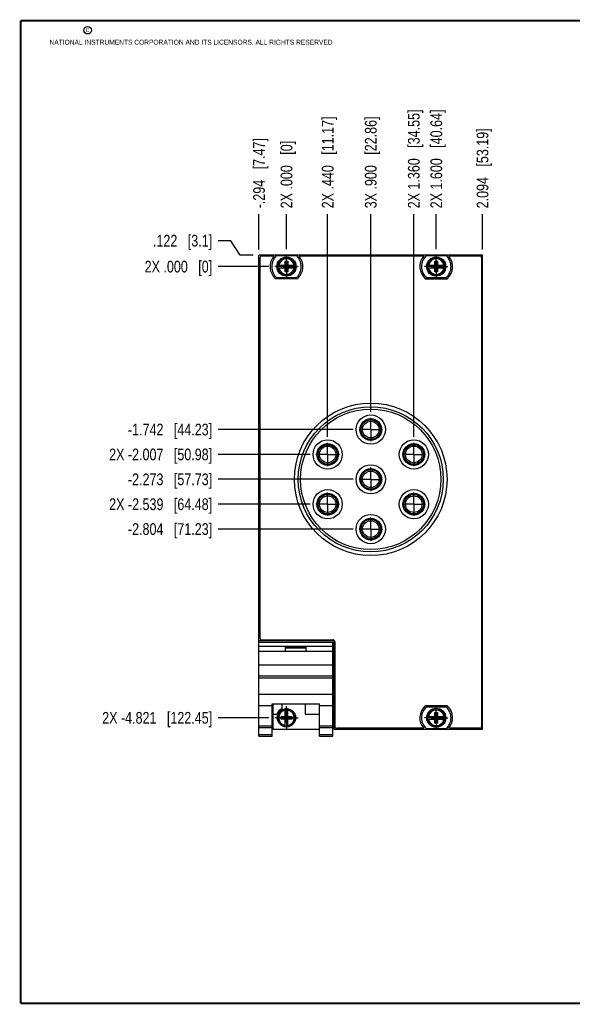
# Model space of a CAD drawing. Header units: inches. Extents: x 0.2 to 16.8, y 0.2 to 10.8.
# Tile 1 of 10: x 0.2 to 6.1, y 0.2 to 10.8. Entities that reach past the tile are written whole.
import ezdxf

# ---------------------------------------------------------------- set-up
doc = ezdxf.new("R2010")
doc.units = ezdxf.units.IN
doc.header["$LTSCALE"] = 0.935
doc.header["$MEASUREMENT"] = 0
doc.linetypes.add('CENTER', pattern=[0.6, 0.375, -0.075, 0.075, -0.075])
doc.layers.get('0').update_dxf_attribs({"linetype": 'CONTINUOUS'})
doc.layers.add('02___PRT_ALL_AXES', color=7, linetype='CONTINUOUS')
doc.layers.add('DIMENSIONS', color=7, linetype='CONTINUOUS')
doc.styles.get("Standard").update_dxf_attribs({"font": 'txt', "width": 0.8})
doc.dimstyles.new('DIMSTYLE_1', dxfattribs={"dimtxt": 0.125, "dimasz": 0.18, "dimexe": 0.18, "dimexo": 0.0625, "dimgap": 0.09, "dimtad": 0, "dimtih": 1, "dimtoh": 1, "dimdec": 3, "dimzin": 4, "dimdsep": 46, "dimtxsty": 'STANDARD', "dimblk": '_FILLED', "dimblk1": '_FILLED', "dimblk2": '_FILLED', "dimcen": 0.09, "dimadec": 0, "dimazin": 0, "dimtp": 0.01, "dimtm": 0.01, "dimtfac": 1, "dimtdec": 3, "dimtofl": 0, "dimtmove": 0, "dimatfit": 3, "dimldrblk": '_FILLED', "dimfxl": 1, "dimtolj": 1, "dimtzin": 4, "dimarcsym": 0})

# ---------------------------------------------------------------- blocks, each defined once
blk = doc.blocks.new('*D4')
at = {"layer": 'DIMENSIONS', "color": 2, "linetype": 'CONTINUOUS'}
for p, q in [((2.494, 8.407), (2.359, 8.407)), ((2.597, 8.253), (2.494, 8.407)), ((2.734, 8.253), (2.597, 8.253))]:
    blk.add_line(p, q, dxfattribs=at)
at = {"layer": 'DIMENSIONS', "color": 2, "linetype": 'CONTINUOUS', "insert": (2.296, 8.47), "char_height": 0.125, "width": 1.025, "attachment_point": 3, "line_spacing_factor": 0.9}
blk.add_mtext('.122{\\Ftxt.shx;\\W1.000000;\\H0.125000; }[3.1]', dxfattribs=at)
blk = doc.blocks.new('_FILLED')
at = {"color": 0, "linetype": 'BYBLOCK'}
blk.add_solid([(0, 0), (-1, 0.174), (-1, -0.174)], dxfattribs=at)
blk = doc.blocks.new('*D5')
at = {"layer": 'DIMENSIONS', "color": 2, "linetype": 'CONTINUOUS'}
blk.add_line((2.903, 8.131), (2.359, 8.131), dxfattribs=at)
at = {"layer": 'DIMENSIONS', "color": 2, "linetype": 'CONTINUOUS', "insert": (2.296, 8.193), "char_height": 0.125, "width": 1.125, "attachment_point": 3, "line_spacing_factor": 0.9}
blk.add_mtext('2X .000{\\Ftxt.shx;\\W1.000000;\\H0.125000; }[0]', dxfattribs=at)
blk = doc.blocks.new('*D6')
at = {"layer": 'DIMENSIONS', "color": 2, "linetype": 'CONTINUOUS'}
blk.add_line((3.803, 6.389), (2.359, 6.389), dxfattribs=at)
at = {"layer": 'DIMENSIONS', "color": 2, "linetype": 'CONTINUOUS', "insert": (2.296, 6.452), "char_height": 0.125, "width": 1.425, "attachment_point": 3, "line_spacing_factor": 0.9}
blk.add_mtext('-1.742{\\Ftxt.shx;\\W1.000000;\\H0.125000; }[44.23]', dxfattribs=at)
blk = doc.blocks.new('*D7')
at = {"layer": 'DIMENSIONS', "color": 2, "linetype": 'CONTINUOUS'}
blk.add_line((3.343, 6.123), (2.359, 6.123), dxfattribs=at)
at = {"layer": 'DIMENSIONS', "color": 2, "linetype": 'CONTINUOUS', "insert": (2.296, 6.186), "char_height": 0.125, "width": 1.725, "attachment_point": 3, "line_spacing_factor": 0.9}
blk.add_mtext('2X -2.007{\\Ftxt.shx;\\W1.000000;\\H0.125000; }[50.98]', dxfattribs=at)
blk = doc.blocks.new('*D8')
at = {"layer": 'DIMENSIONS', "color": 2, "linetype": 'CONTINUOUS'}
blk.add_line((3.803, 5.858), (2.359, 5.858), dxfattribs=at)
at = {"layer": 'DIMENSIONS', "color": 2, "linetype": 'CONTINUOUS', "insert": (2.296, 5.92), "char_height": 0.125, "width": 1.425, "attachment_point": 3, "line_spacing_factor": 0.9}
blk.add_mtext('-2.273{\\Ftxt.shx;\\W1.000000;\\H0.125000; }[57.73]', dxfattribs=at)
blk = doc.blocks.new('*D9')
at = {"layer": 'DIMENSIONS', "color": 2, "linetype": 'CONTINUOUS'}
blk.add_line((3.343, 5.592), (2.359, 5.592), dxfattribs=at)
at = {"layer": 'DIMENSIONS', "color": 2, "linetype": 'CONTINUOUS', "insert": (2.296, 5.654), "char_height": 0.125, "width": 1.725, "attachment_point": 3, "line_spacing_factor": 0.9}
blk.add_mtext('2X -2.539{\\Ftxt.shx;\\W1.000000;\\H0.125000; }[64.48]', dxfattribs=at)
blk = doc.blocks.new('*D10')
at = {"layer": 'DIMENSIONS', "color": 2, "linetype": 'CONTINUOUS'}
blk.add_line((3.803, 5.326), (2.359, 5.326), dxfattribs=at)
at = {"layer": 'DIMENSIONS', "color": 2, "linetype": 'CONTINUOUS', "insert": (2.296, 5.389), "char_height": 0.125, "width": 1.425, "attachment_point": 3, "line_spacing_factor": 0.9}
blk.add_mtext('-2.804{\\Ftxt.shx;\\W1.000000;\\H0.125000; }[71.23]', dxfattribs=at)
blk = doc.blocks.new('*D11')
at = {"layer": 'DIMENSIONS', "color": 2, "linetype": 'CONTINUOUS'}
blk.add_line((2.903, 3.31), (2.359, 3.31), dxfattribs=at)
at = {"layer": 'DIMENSIONS', "color": 2, "linetype": 'CONTINUOUS', "insert": (2.296, 3.372), "char_height": 0.125, "width": 1.825, "attachment_point": 3, "line_spacing_factor": 0.9}
blk.add_mtext('2X -4.821{\\Ftxt.shx;\\W1.000000;\\H0.125000; }[122.45]', dxfattribs=at)
blk = doc.blocks.new('*D12')
at = {"layer": 'DIMENSIONS', "color": 2, "linetype": 'CONTINUOUS'}
blk.add_line((4.69, 8.318), (4.69, 8.69), dxfattribs=at)
at = {"layer": 'DIMENSIONS', "color": 2, "linetype": 'CONTINUOUS', "insert": (4.628, 8.753), "char_height": 0.125, "width": 1.625, "attachment_point": 1, "rotation": 90, "line_spacing_factor": 0.9}
blk.add_mtext('2X 1.600{\\Ftxt.shx;\\W1.000000;\\H0.125000; }[40.64]', dxfattribs=at)
blk = doc.blocks.new('*D13')
at = {"layer": 'DIMENSIONS', "color": 2, "linetype": 'CONTINUOUS'}
blk.add_line((3.09, 8.318), (3.09, 8.69), dxfattribs=at)
at = {"layer": 'DIMENSIONS', "color": 2, "linetype": 'CONTINUOUS', "insert": (3.028, 8.753), "char_height": 0.125, "width": 1.125, "attachment_point": 1, "rotation": 90, "line_spacing_factor": 0.9}
blk.add_mtext('2X .000{\\Ftxt.shx;\\W1.000000;\\H0.125000; }[0]', dxfattribs=at)
blk = doc.blocks.new('*D14')
at = {"layer": 'DIMENSIONS', "color": 2, "linetype": 'CONTINUOUS'}
blk.add_line((5.184, 8.315), (5.184, 8.69), dxfattribs=at)
at = {"layer": 'DIMENSIONS', "color": 2, "linetype": 'CONTINUOUS', "insert": (5.122, 8.753), "char_height": 0.125, "width": 1.325, "attachment_point": 1, "rotation": 90, "line_spacing_factor": 0.9}
blk.add_mtext('2.094{\\Ftxt.shx;\\W1.000000;\\H0.125000; }[53.19]', dxfattribs=at)
blk = doc.blocks.new('*D15')
at = {"layer": 'DIMENSIONS', "color": 2, "linetype": 'CONTINUOUS'}
blk.add_line((2.796, 8.315), (2.796, 8.69), dxfattribs=at)
at = {"layer": 'DIMENSIONS', "color": 2, "linetype": 'CONTINUOUS', "insert": (2.734, 8.753), "char_height": 0.125, "width": 1.225, "attachment_point": 1, "rotation": 90, "line_spacing_factor": 0.9}
blk.add_mtext('-.294{\\Ftxt.shx;\\W1.000000;\\H0.125000; }[7.47]', dxfattribs=at)
blk = doc.blocks.new('*D16')
at = {"layer": 'DIMENSIONS', "color": 2, "linetype": 'CONTINUOUS'}
blk.add_line((4.451, 6.311), (4.451, 8.69), dxfattribs=at)
at = {"layer": 'DIMENSIONS', "color": 2, "linetype": 'CONTINUOUS', "insert": (4.388, 8.753), "char_height": 0.125, "width": 1.625, "attachment_point": 1, "rotation": 90, "line_spacing_factor": 0.9}
blk.add_mtext('2X 1.360{\\Ftxt.shx;\\W1.000000;\\H0.125000; }[34.55]', dxfattribs=at)
blk = doc.blocks.new('*D17')
at = {"layer": 'DIMENSIONS', "color": 2, "linetype": 'CONTINUOUS'}
blk.add_line((3.99, 6.577), (3.99, 8.69), dxfattribs=at)
at = {"layer": 'DIMENSIONS', "color": 2, "linetype": 'CONTINUOUS', "insert": (3.928, 8.753), "char_height": 0.125, "width": 1.525, "attachment_point": 1, "rotation": 90, "line_spacing_factor": 0.9}
blk.add_mtext('3X .900{\\Ftxt.shx;\\W1.000000;\\H0.125000; }[22.86]', dxfattribs=at)
blk = doc.blocks.new('*D18')
at = {"layer": 'DIMENSIONS', "color": 2, "linetype": 'CONTINUOUS'}
blk.add_line((3.53, 6.311), (3.53, 8.69), dxfattribs=at)
at = {"layer": 'DIMENSIONS', "color": 2, "linetype": 'CONTINUOUS', "insert": (3.468, 8.753), "char_height": 0.125, "width": 1.525, "attachment_point": 1, "rotation": 90, "line_spacing_factor": 0.9}
blk.add_mtext('2X .440{\\Ftxt.shx;\\W1.000000;\\H0.125000; }[11.17]', dxfattribs=at)

msp = doc.modelspace()

# ---------------------------------------------------------------- linework, layer by layer
at = {"color": 7, "linetype": 'CONTINUOUS'}
for p, q in [((2.7964, 3.1149), (2.7964, 8.2526)), ((5.1844, 8.2526), (2.7964, 8.2526)), ((2.8064, 8.2226), (2.8064, 4.1626)), ((2.956, 8.2426), (2.8264, 8.2426)), ((2.9867, 8.2491), (3.1942, 8.2491)), ((4.556, 8.2426), (3.2249, 8.2426)), ((4.5867, 8.2491), (4.7942, 8.2491)), ((5.1544, 8.2426), (4.8249, 8.2426)), ((5.1744, 8.2226), (5.1744, 3.2176)), ((5.1844, 3.1876), (5.1844, 8.2526)), ((2.9958, 8.1444), (3.0787, 8.1444)), ((2.9958, 8.1168), (3.0787, 8.1168)), ((3.0419, 8.1189), (3.0419, 8.1423)), ((3.0419, 8.1423), (3.139, 8.1189)), ((3.0787, 8.1423), (3.0419, 8.1423)), ((3.0419, 8.1189), (3.139, 8.1423)), ((3.0419, 8.1189), (3.0787, 8.1189)), ((3.0767, 8.0735), (3.1042, 8.1877)), ((3.0767, 8.1444), (3.0767, 8.1877)), ((3.1042, 8.0735), (3.0767, 8.1877)), ((3.0767, 8.1877), (3.1042, 8.1877)), ((3.0767, 8.0735), (3.0767, 8.1168)), ((3.0787, 8.1444), (3.0787, 8.1423)), ((3.0787, 8.1189), (3.1022, 8.1423)), ((3.1022, 8.1189), (3.0787, 8.1423)), ((3.0787, 8.1168), (3.0787, 8.1189)), ((3.1022, 8.1444), (3.1022, 8.1423)), ((3.1022, 8.1444), (3.1851, 8.1444)), ((3.139, 8.1423), (3.1022, 8.1423)), ((3.1022, 8.1168), (3.1022, 8.1189)), ((3.1022, 8.1189), (3.139, 8.1189)), ((3.1022, 8.1168), (3.1851, 8.1168)), ((3.1042, 8.1877), (3.1042, 8.1444)), ((3.1042, 8.1168), (3.1042, 8.0735)), ((3.139, 8.1189), (3.139, 8.1423)), ((4.5958, 8.1444), (4.6787, 8.1444)), ((4.5958, 8.1168), (4.6787, 8.1168)), ((4.6419, 8.1189), (4.6419, 8.1423)), ((4.6419, 8.1189), (4.739, 8.1423)), ((4.6787, 8.1423), (4.6419, 8.1423)), ((4.6419, 8.1423), (4.739, 8.1189)), ((4.6419, 8.1189), (4.6787, 8.1189)), ((4.6767, 8.0735), (4.7042, 8.1877)), ((4.6767, 8.1444), (4.6767, 8.1877)), ((4.7042, 8.0735), (4.6767, 8.1877)), ((4.6767, 8.1877), (4.7042, 8.1877)), ((4.6767, 8.0735), (4.6767, 8.1168)), ((4.6787, 8.1444), (4.6787, 8.1423)), ((4.6787, 8.1189), (4.7022, 8.1423)), ((4.7022, 8.1189), (4.6787, 8.1423)), ((4.6787, 8.1168), (4.6787, 8.1189)), ((4.7022, 8.1444), (4.7022, 8.1423)), ((4.7022, 8.1444), (4.7851, 8.1444)), ((4.739, 8.1423), (4.7022, 8.1423)), ((4.7022, 8.1168), (4.7022, 8.1189)), ((4.7022, 8.1189), (4.739, 8.1189)), ((4.7022, 8.1168), (4.7851, 8.1168)), ((4.7042, 8.1877), (4.7042, 8.1444)), ((4.7042, 8.1168), (4.7042, 8.0735)), ((4.739, 8.1189), (4.739, 8.1423)), ((3.2087, 8.0016), (2.9722, 8.0016)), ((3.1942, 8.0121), (2.9867, 8.0121)), ((3.1042, 8.0735), (3.0767, 8.0735)), ((4.5722, 8.0016), (4.8087, 8.0016)), ((4.7942, 8.0121), (4.5867, 8.0121)), ((4.7042, 8.0735), (4.6767, 8.0735)), ((2.7964, 4.1346), (3.5964, 4.1346)), ((2.7964, 4.1169), (3.5844, 4.1169)), ((2.8264, 4.1426), (3.5864, 4.1426)), ((3.5844, 3.1149), (3.5844, 4.1169)), ((3.5964, 4.1346), (3.5964, 3.1876)), ((3.6064, 4.1226), (3.6064, 3.2176)), ((2.7964, 4.0739), (3.5844, 4.0739)), ((3.5844, 4.0169), (2.7964, 4.0169)), ((3.0804, 4.0639), (3.3004, 4.0639)), ((3.0804, 4.0169), (3.0804, 4.0639)), ((3.0804, 4.0569), (3.3004, 4.0569)), ((3.3004, 4.0169), (3.3004, 4.0639)), ((2.7964, 3.8769), (3.5844, 3.8769)), ((3.5844, 3.8096), (3.5964, 3.8096)), ((2.7964, 3.7569), (3.5844, 3.7569)), ((2.7964, 3.7374), (3.5844, 3.7374)), ((2.7964, 3.5616), (3.5844, 3.5616)), ((2.7964, 3.4419), (2.9384, 3.4419)), ((2.9384, 3.4572), (3.4424, 3.4572)), ((2.9384, 3.1149), (2.9384, 3.4572)), ((2.9444, 3.4572), (2.9444, 3.1879)), ((3.0414, 3.4572), (3.0414, 3.4073)), ((3.0767, 3.3216), (3.0767, 3.4046)), ((3.1042, 3.3216), (3.1042, 3.4046)), ((3.2914, 3.4572), (3.2914, 3.3479)), ((3.4424, 3.1149), (3.4424, 3.4572)), ((3.4424, 3.4419), (3.5844, 3.4419)), ((4.8087, 3.4386), (4.5722, 3.4386)), ((4.5867, 3.4281), (4.7942, 3.4281)), ((4.6767, 3.3667), (4.7042, 3.3667)), ((4.7042, 3.2525), (4.6767, 3.3667)), ((4.6767, 3.3234), (4.6767, 3.3667)), ((4.6767, 3.2525), (4.7042, 3.3667)), ((4.7042, 3.3667), (4.7042, 3.3234)), ((2.9444, 3.3479), (2.9883, 3.3479)), ((3.0334, 3.3237), (3.1475, 3.2961)), ((3.0334, 3.3237), (3.0767, 3.3237)), ((3.0334, 3.2961), (3.1475, 3.3237)), ((3.0334, 3.2961), (3.0334, 3.3237)), ((3.0767, 3.2961), (3.0334, 3.2961)), ((3.0767, 3.3216), (3.0787, 3.3216)), ((3.0767, 3.2982), (3.0787, 3.2982)), ((3.0767, 3.2153), (3.0767, 3.2982)), ((3.1022, 3.3584), (3.0787, 3.3584)), ((3.1022, 3.2614), (3.0787, 3.3584)), ((3.0787, 3.3584), (3.0787, 3.3216)), ((3.0787, 3.2614), (3.1022, 3.3584)), ((3.1022, 3.2982), (3.0787, 3.3216)), ((3.0787, 3.2982), (3.1022, 3.3216)), ((3.0787, 3.2982), (3.0787, 3.2614)), ((3.1022, 3.2614), (3.0787, 3.2614)), ((3.1022, 3.3216), (3.1022, 3.3584)), ((3.1042, 3.3216), (3.1022, 3.3216)), ((3.1042, 3.2982), (3.1022, 3.2982)), ((3.1022, 3.2614), (3.1022, 3.2982)), ((3.1042, 3.3237), (3.1475, 3.3237)), ((3.1042, 3.2153), (3.1042, 3.2982)), ((3.1475, 3.2961), (3.1042, 3.2961)), ((3.1475, 3.3237), (3.1475, 3.2961)), ((3.2914, 3.3479), (3.4424, 3.3479)), ((4.5958, 3.3234), (4.6787, 3.3234)), ((4.5958, 3.2958), (4.6787, 3.2958)), ((4.6419, 3.2979), (4.739, 3.3213)), ((4.6787, 3.3213), (4.6419, 3.3213)), ((4.6419, 3.3213), (4.739, 3.2979)), ((4.6419, 3.2979), (4.6419, 3.3213)), ((4.6419, 3.2979), (4.6787, 3.2979)), ((4.6767, 3.2525), (4.6767, 3.2958)), ((4.6787, 3.3234), (4.6787, 3.3213)), ((4.7022, 3.2979), (4.6787, 3.3213)), ((4.6787, 3.2979), (4.7022, 3.3213)), ((4.6787, 3.2958), (4.6787, 3.2979)), ((4.7022, 3.3234), (4.7851, 3.3234)), ((4.7022, 3.3234), (4.7022, 3.3213)), ((4.739, 3.3213), (4.7022, 3.3213)), ((4.7022, 3.2979), (4.739, 3.2979)), ((4.7022, 3.2958), (4.7022, 3.2979)), ((4.7022, 3.2958), (4.7851, 3.2958)), ((4.7042, 3.2958), (4.7042, 3.2525)), ((4.739, 3.2979), (4.739, 3.3213)), ((2.7964, 3.2249), (2.9384, 3.2249)), ((2.7964, 3.2057), (2.9384, 3.2057)), ((2.9444, 3.1879), (3.4424, 3.1879)), ((3.4424, 3.2249), (3.5844, 3.2249)), ((3.4424, 3.2057), (3.5844, 3.2057)), ((3.5964, 3.1876), (5.1844, 3.1876)), ((4.556, 3.1976), (3.6264, 3.1976)), ((4.7942, 3.1911), (4.5867, 3.1911)), ((4.7042, 3.2525), (4.6767, 3.2525)), ((5.1544, 3.1976), (4.8249, 3.1976)), ((2.7964, 3.1328), (2.9384, 3.1328)), ((2.7964, 3.1149), (2.9384, 3.1149)), ((3.4424, 3.1328), (3.5844, 3.1328)), ((3.4424, 3.1149), (3.5844, 3.1149))]:
    msp.add_line(p, q, dxfattribs=at)
at = {"color": 7, "linetype": 'CONTINUOUS', "const_width": 0.02}
for points in [[(0.25, 10.7586), (0.25, 0.2586)], [(16.75, 10.7586), (0.25, 10.7586)], [(0.25, 0.2586), (16.75, 0.2586)]]:
    msp.add_lwpolyline(points, dxfattribs=at)
at = {"color": 2, "linetype": 'CONTINUOUS'}
msp.add_circle((0.9659, 10.6562), 0.0403, dxfattribs=at)
at = {"color": 7, "linetype": 'CONTINUOUS'}
for centre, radius in [((3.0904, 8.1306), 0.1025), ((3.0904, 8.1306), 0.098), ((4.6904, 8.1306), 0.1025), ((4.6904, 8.1306), 0.098), ((3.9904, 5.8576), 0.815), ((3.9904, 5.8576), 0.775), ((3.9904, 5.8576), 0.75), ((3.9904, 6.3891), 0.1562), ((3.9904, 6.3891), 0.1158), ((3.9904, 6.3891), 0.1043), ((3.9904, 6.3891), 0.0886), ((3.5302, 6.1234), 0.1562), ((3.5302, 6.1234), 0.1158), ((3.5302, 6.1234), 0.1043), ((3.5302, 6.1234), 0.0886), ((4.4507, 6.1234), 0.1562), ((4.4507, 6.1234), 0.1158), ((4.4507, 6.1234), 0.1043), ((4.4507, 6.1234), 0.0886), ((3.9904, 5.8576), 0.1562), ((3.9904, 5.8576), 0.1158), ((3.9904, 5.8576), 0.1043), ((3.9904, 5.8576), 0.0886), ((3.5302, 5.5919), 0.1562), ((3.5302, 5.5919), 0.1158), ((3.5302, 5.5919), 0.1043), ((4.4507, 5.5919), 0.1562), ((4.4507, 5.5919), 0.1158), ((4.4507, 5.5919), 0.1043), ((3.5302, 5.5919), 0.0886), ((4.4507, 5.5919), 0.0886), ((3.9904, 5.3261), 0.1562), ((3.9904, 5.3261), 0.1158), ((3.9904, 5.3261), 0.1043), ((3.9904, 5.3261), 0.0886), ((3.0904, 3.3099), 0.098), ((4.6904, 3.3096), 0.1025), ((4.6904, 3.3096), 0.098)]:
    msp.add_circle(centre, radius, dxfattribs=at)
for centre, radius, start, end in [((2.8264, 8.2226), 0.02, 90, 180), ((3.0904, 8.1306), 0.175, 140.20818, 227.4886), ((3.0904, 8.1306), 0.1575, 131.20295, 228.79705), ((3.0904, 8.1306), 0.0947, 8.36374, 171.63626), ((3.0904, 8.1306), 0.0832, 9.53359, 170.46641), ((3.0904, 8.1306), 0.1575, 311.20295, 48.79705), ((3.0904, 8.1306), 0.175, 312.5114, 39.79182), ((4.6904, 8.1306), 0.175, 140.20818, 227.4886), ((4.6904, 8.1306), 0.1575, 131.20295, 228.79705), ((4.6904, 8.1306), 0.0947, 8.36374, 171.63626), ((4.6904, 8.1306), 0.0832, 9.53359, 170.46641), ((4.6904, 8.1306), 0.1575, 311.20295, 48.79705), ((4.6904, 8.1306), 0.175, 312.5114, 39.79182), ((5.1544, 8.2226), 0.02, 0, 90), ((3.0904, 8.1306), 0.0956, 171.71661, 188.28339), ((3.0904, 8.1306), 0.0947, 188.36374, 351.63626), ((3.0904, 8.1306), 0.0832, 189.53359, 350.46641), ((3.0904, 8.1306), 0.0956, 351.71661, 8.28339), ((4.6904, 8.1306), 0.0956, 171.71661, 188.28339), ((4.6904, 8.1306), 0.0947, 188.36374, 351.63626), ((4.6904, 8.1306), 0.0832, 189.53359, 350.46641), ((4.6904, 8.1306), 0.0956, 351.71661, 8.28339), ((2.8264, 4.1626), 0.02, 180, 270), ((3.5864, 4.1226), 0.02, 0, 90), ((3.0904, 3.3099), 0.109, 116.71426, 159.59683), ((3.0904, 3.3099), 0.0947, 98.36374, 261.63626), ((3.0904, 3.3099), 0.0832, 99.53359, 260.46641), ((3.0904, 3.3099), 0.0956, 81.71661, 98.28339), ((3.0904, 3.3099), 0.0947, 278.36374, 81.63626), ((3.0904, 3.3099), 0.0832, 279.53359, 80.46641), ((4.6904, 3.3096), 0.175, 132.5114, 219.79182), ((4.6904, 3.3096), 0.1575, 131.20295, 228.79705), ((4.6904, 3.3096), 0.0947, 8.36374, 171.63626), ((4.6904, 3.3096), 0.0832, 9.53359, 170.46641), ((4.6904, 3.3096), 0.1575, 311.20295, 48.79705), ((4.6904, 3.3096), 0.175, 320.20818, 47.4886), ((4.6904, 3.3096), 0.0956, 171.71661, 188.28339), ((4.6904, 3.3096), 0.0947, 188.36374, 351.63626), ((4.6904, 3.3096), 0.0832, 189.53359, 350.46641), ((4.6904, 3.3096), 0.0956, 351.71661, 8.28339), ((3.0904, 3.3099), 0.0956, 261.71661, 278.28339), ((3.6264, 3.2176), 0.02, 180, 270), ((5.1544, 3.2176), 0.02, 270, 360)]:
    msp.add_arc(centre, radius, start, end, dxfattribs=at)
at = {"layer": '02___PRT_ALL_AXES', "color": 7, "linetype": 'CENTER'}
for p, q in [((3.0904, 8.1306), (3.0904, 8.2557)), ((4.6904, 8.1306), (4.6904, 8.2557)), ((3.0904, 8.1306), (2.9653, 8.1306)), ((3.0904, 8.1306), (3.0904, 8.0055)), ((3.0904, 8.1306), (3.2155, 8.1306)), ((4.6904, 8.1306), (4.5653, 8.1306)), ((4.6904, 8.1306), (4.6904, 8.0055)), ((4.6904, 8.1306), (4.8155, 8.1306)), ((3.9904, 6.3891), (3.9904, 6.5142)), ((3.9904, 6.3891), (3.8653, 6.3891)), ((3.9904, 6.3891), (3.9904, 6.264)), ((3.9904, 6.3891), (4.1155, 6.3891)), ((3.5302, 6.1234), (3.5302, 6.2485)), ((4.4507, 6.1234), (4.4507, 6.2485)), ((3.5302, 6.1234), (3.4051, 6.1234)), ((3.5302, 6.1234), (3.5302, 5.9983)), ((3.5302, 6.1234), (3.6553, 6.1234)), ((4.4507, 6.1234), (4.3256, 6.1234)), ((4.4507, 6.1234), (4.4507, 5.9983)), ((4.4507, 6.1234), (4.5758, 6.1234)), ((3.9904, 5.8576), (3.9904, 5.9827)), ((3.9904, 5.8576), (3.8653, 5.8576)), ((3.9904, 5.8576), (3.9904, 5.7325)), ((3.9904, 5.8576), (4.1155, 5.8576)), ((3.5302, 5.5919), (3.5302, 5.717)), ((4.4507, 5.5919), (4.4507, 5.717)), ((3.5302, 5.5919), (3.4051, 5.5919)), ((3.5302, 5.5919), (3.5302, 5.4668)), ((3.5302, 5.5919), (3.6553, 5.5919)), ((4.4507, 5.5919), (4.3256, 5.5919)), ((4.4507, 5.5919), (4.5758, 5.5919)), ((4.4507, 5.5919), (4.4507, 5.4668)), ((3.9904, 5.3261), (3.9904, 5.4512)), ((3.9904, 5.3261), (3.8653, 5.3261)), ((3.9904, 5.3261), (4.1155, 5.3261)), ((3.9904, 5.3261), (3.9904, 5.201)), ((3.0904, 3.3099), (3.0904, 3.435)), ((4.6904, 3.3096), (4.6904, 3.4347)), ((3.0904, 3.3099), (2.9653, 3.3099)), ((3.0904, 3.3099), (3.2155, 3.3099)), ((3.0904, 3.3099), (3.0904, 3.1848)), ((4.6904, 3.3096), (4.5653, 3.3096)), ((4.6904, 3.3096), (4.8155, 3.3096)), ((4.6904, 3.3096), (4.6904, 3.1845))]:
    msp.add_line(p, q, dxfattribs=at)

# ---------------------------------------------------------------- texts
at = {"color": 2, "linetype": 'CONTINUOUS', "char_height": 0.053, "attachment_point": 1, "line_spacing_factor": 0.9}
for s, insert, width in [('c', (0.946, 10.6893), 0.0424), ('NATIONAL INSTRUMENTS CORPORATION AND ITS LICENSORS. ALL RIGHTS RESERVED', (0.5583, 10.5546), 3.0104)]:
    msp.add_mtext(s, dxfattribs=dict(at, insert=insert, width=width))

# ---------------------------------------------------------------- dimensions: what is measured, and where the dimension line sits
at = {"layer": 'DIMENSIONS', "color": 2, "linetype": 'CONTINUOUS'}
for feature_location, offset, dtype, origin, text, picture, middle in [((4.6904, 8.3182), (0, 0.3719), 1, (3.0904, 8.2557), '2X <>', '*D12', (4.6904, 9.5651)), ((4.4507, 6.311), (0, 2.3792), 1, (3.0904, 6.2485), '2X <>', '*D16', (4.4507, 9.5651)), ((3.9904, 6.5767), (0, 2.1134), 1, (3.0904, 6.5142), '3X <>', '*D17', (3.9904, 9.5151)), ((3.5302, 6.311), (0, 2.3792), 1, (3.0904, 6.2485), '2X <>', '*D18', (3.5302, 9.5151)), ((2.7964, 8.3151), (0, 0.375), 1, (3.0904, 8.2526), '-<>', '*D15', (2.7964, 9.3651)), ((3.0904396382, 8.3182065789), (0, 0.3719), 1, (3.0904396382, 8.2557065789), '2X <>', '*D13', (3.0904396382, 9.3151065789)), ((2.9028, 3.3099), (-0.5439, 0), 0, (2.9653, 8.1306), '2X -<>', '*D11', (1.1339, 3.3099)), ((3.3426, 6.1234), (-0.9836, 0), 0, (3.4051, 8.1306), '2X -<>', '*D7', (1.1839, 6.1234)), ((3.3426, 5.5919), (-0.9836, 0), 0, (3.4051, 8.1306), '2X -<>', '*D9', (1.1839, 5.5919)), ((3.80284, 6.3891), (-1.4439, 0), 0, (3.86534, 8.13061), '-<>', '*D6', (1.33394, 6.3891)), ((3.8028, 5.8576), (-1.4439, 0), 0, (3.8653, 8.1306), '-<>', '*D8', (1.3339, 5.8576)), ((3.80284, 5.326111), (-1.4439, 0), 0, (3.86534, 8.130607), '-<>', '*D10', (1.33394, 5.326111)), ((2.9028396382, 8.1306065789), (-0.5439, 0), 0, (2.9653396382, 8.1306065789), '2X <>', '*D5', (1.5339396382, 8.1306065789))]:
    dim = msp.add_ordinate_dim(feature_location=feature_location, offset=offset, dtype=dtype, origin=origin, text=text, dimstyle='DIMSTYLE_1', dxfattribs=at)
    dim.commit()
    dim.dimension.update_dxf_attribs({"geometry": picture, "text_midpoint": middle})
for feature_location, offset, dtype, origin, picture, middle in [((5.1844, 8.3151), (0, 0.375), 1, (3.0904, 8.2526), '*D14', (5.1844, 9.4151)), ((2.7339, 8.2526), (-0.375, 0.1545), 0, (2.9653, 8.1306), '*D4', (1.5339, 8.4072))]:
    dim = msp.add_ordinate_dim(feature_location=feature_location, offset=offset, dtype=dtype, origin=origin, dimstyle='DIMSTYLE_1', dxfattribs=at)
    dim.commit()
    dim.dimension.update_dxf_attribs({"geometry": picture, "text_midpoint": middle})

doc.saveas('drawing.dxf')
